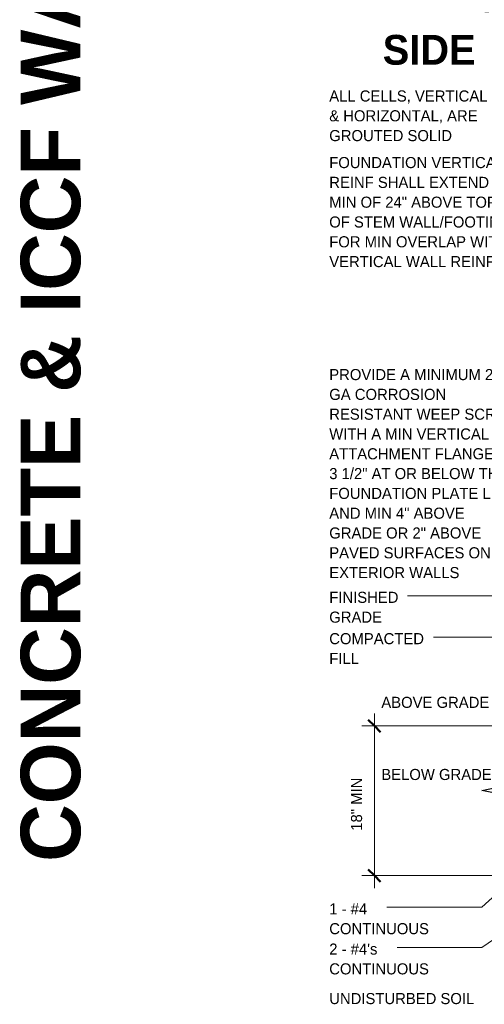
# Model space of a CAD drawing. Header units: inches. Extents: x 179 to 441, y -40 to 170.
# Tile 3 of 9: x 313 to 369, y -32 to 86. Entities that reach past the tile are written whole.
import ezdxf

# ---------------------------------------------------------------- set-up
doc = ezdxf.new("R2010")
doc.units = ezdxf.units.IN
doc.header["$MEASUREMENT"] = 0
doc.layers.add('A-ANNO-DIMS', color=1, linetype='Continuous')
for name, color, linetype, lineweight in [('A-ANNO-DIMS-16', 1, 'Continuous', 9), ('A-ANNO-TEXT', 2, 'Continuous', 9), ('A-DETL-GENF', 3, 'Continuous', 9)]:
    doc.layers.add(name, color=color, linetype=linetype, lineweight=lineweight)
doc.dimstyles.new('Linear_-_3_32__SBT_INCH_INCREM', dxfattribs={"dimscale": 12, "dimtxt": 0.125, "dimasz": 0.18, "dimexe": 0.125, "dimexo": 0.005208, "dimgap": 0.083333, "dimtad": 1, "dimtoh": 1, "dimdec": 0, "dimzin": 1, "dimdsep": 46, "dimlunit": 5, "dimtxsty": 'Standard', "dimtsz": 0.088388, "dimcen": 0.09, "dimdle": 0.125, "dimazin": 0, "dimtfac": 1, "dimtdec": 0, "dimtmove": 0, "dimatfit": 3, "dimfxl": 0, "dimtvp": 1, "dimtolj": 1, "dimtzin": 0, "dimarcsym": 0})

# ---------------------------------------------------------------- blocks, each defined once
blk = doc.blocks.new('Break Line1 - B__SHED ROOF3')
at = {"layer": 'A-DETL-GENF', "lineweight": 30}
for p, q in [((0.5, 2.5), (-0.5, -2.5)), ((1, 0), (0.5, 2.5)), ((-1, 0), (-10.86, 0)), ((-0.5, -2.5), (-1, 0)), ((10.24, 0), (1, 0))]:
    blk.add_line(p, q, dxfattribs=at)
blk = doc.blocks.new('DIMBLOCK7-TYPIC__SHED ROOF0')
at = {"layer": 'A-ANNO-DIMS-16'}
for p, q in [((356.16, -18.5), (356.16, 2.5)), ((385.59, 1), (354.66, 1)), ((356.16, 1), (385.59, 1)), ((381.59, -17), (354.66, -17)), ((356.16, -17), (381.59, -17))]:
    blk.add_line(p, q, dxfattribs=at)
at = {"layer": 'A-ANNO-DIMS-16', "lineweight": 50}
for p, q in [((356.16, 1), (355.41, 1.75)), ((356.16, 1), (356.91, 0.25)), ((356.16, -17), (355.41, -16.25)), ((356.16, -17), (356.91, -17.75))]:
    blk.add_line(p, q, dxfattribs=at)
at = {"layer": 'A-ANNO-DIMS-16', "color": 0, "insert": (353.35, -11.6), "char_height": 1.3341, "width": 8.6286, "attachment_point": 1, "rotation": 90, "line_spacing_factor": 1.070803}
blk.add_mtext('\\fStylus BT|b0|i0|c0|p34|;18" MIN', dxfattribs=at)

msp = doc.modelspace()

# ---------------------------------------------------------------- linework, layer by layer
at = {"layer": 'A-ANNO-TEXT', "color": 7}
for p, q in [((365.26394831, 16.65490184), (360.15787411, 16.65490184)), ((376.79482582, 16.65490184), (365.26394831, 16.65490184)), ((365.26394831, 11.68615184), (363.29287411, 11.68615184)), ((376.79482582, 11.68615184), (365.26394831, 11.68615184)), ((392.00506999, 0.30556395), (369.10108862, -20.81086268)), ((387.79114709, -12.80133113), (369.10108862, -25.64197118)), ((368.84806371, -20.81086268), (357.65287411, -20.81086268)), ((369.10108862, -20.81086268), (368.84806371, -20.81086268)), ((365.26394831, -25.64197118), (358.89787411, -25.64197118)), ((369.10108862, -25.64197118), (365.26394831, -25.64197118))]:
    msp.add_line(p, q, dxfattribs=at)

# ---------------------------------------------------------------- block references
at = {"layer": 'A-DETL-GENF', "rotation": 270.0000000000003}
msp.add_blockref('Break Line1 - B__SHED ROOF3', (371.5928683, -7.25024803), dxfattribs=at)

# ---------------------------------------------------------------- texts
at = {"layer": 'A-ANNO-TEXT', "color": 253, "insert": (313.61620329, -15.33955932), "char_height": 7.1651090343, "width": 203.232, "attachment_point": 1, "rotation": 90, "line_spacing_factor": 1.063354}
msp.add_mtext('\\fStylus BT|b1|i0|c0|p34|;CONCRETE & ICCF WALL & FRAMING', dxfattribs=at)
at = {"layer": 'A-ANNO-TEXT', "color": 7}
for s, insert, char_height, width, attachment_point, line_spacing_factor in [('\\fStylus BT|b1|i0|c0|p34|;EXTERIOR\\PSIDE', (362.75440569, 90.45246693), 3.5825545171, 27.216, 2, 1.063354), ('\\fStylus BT|b0|i0|c0|p34|;ALL CELLS, VERTICAL\\P& HORIZONTAL, ARE\\PGROUTED SOLID', (350.73287411, 77.42433936), 1.3341121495, 22.104, 1, 1.070803), ('\\fStylus BT|b0|i0|c0|p34|;FOUNDATION VERTICAL\\PREINF SHALL EXTEND A\\PMIN OF 24" ABOVE TOP\\POF STEM WALL/FOOTING\\PFOR MIN OVERLAP WITH\\PVERTICAL WALL REINF', (350.73287411, 69.41729138), 1.3341121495, 25.956, 1, 1.070803), ('\\fStylus BT|b0|i0|c0|p34|;PROVIDE A MINIMUM 26\\PGA CORROSION\\PRESISTANT WEEP SCREED\\PWITH A MIN VERTICAL\\PATTACHMENT FLANGE OF\\P3 1/2" AT OR BELOW THE\\PFOUNDATION PLATE LINE\\PAND MIN 4" ABOVE\\PGRADE OR 2" ABOVE\\PPAVED SURFACES ON ALL\\PEXTERIOR WALLS', (350.73287411, 43.92338087), 1.3341121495, 27.576, 1, 1.070803), ('\\fStylus BT|b0|i0|c0|p34|;FINISHED\\PGRADE', (350.73287411, 17.13425208), 1.3341121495, 9.774, 1, 1.070803), ('\\fStylus BT|b0|i0|c0|p34|;COMPACTED\\PFILL', (350.73287411, 12.16550208), 1.3341121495, 13.536, 1, 1.070803), ('\\fStylus BT|b0|i0|c0|p34|;ABOVE GRADE', (356.99852629, 4.50297275), 1.3341121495, 15.48, 1, 1.070803), ('\\fStylus BT|b0|i0|c0|p34|;BELOW GRADE', (356.99852629, -4.16708621), 1.3341121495, 15.48, 1, 1.070803), ('\\fStylus BT|b0|i0|c0|p34|;1 - #4\\PCONTINUOUS', (350.73287411, -20.33151243), 1.3341121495, 14.454, 1, 1.070803), ("\\fStylus BT|b0|i0|c0|p34|;2 - #4's\\PCONTINUOUS", (350.73287411, -25.16262094), 1.3341121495, 14.454, 1, 1.070803), ('\\fStylus BT|b0|i0|c0|p34|;UNDISTURBED SOIL', (350.73287411, -31.11594342), 1.3341121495, 20.898, 1, 1.070803)]:
    msp.add_mtext(s, dxfattribs=dict(at, insert=insert, char_height=char_height, width=width, attachment_point=attachment_point, line_spacing_factor=line_spacing_factor))

# ---------------------------------------------------------------- dimensions: what is measured, and where the dimension line sits
at = {"layer": 'A-ANNO-DIMS', "lineweight": 9}
dim = msp.add_linear_dim(base=(356.15913109, 0.99975197), p1=(382.5928683, -17.00024803), p2=(386.5928683, 0.99975197), angle=90, dimstyle='Linear_-_3_32__SBT_INCH_INCREM', override={"dimpost": '<>MIN'}, dxfattribs=at)
dim.commit()
dim.dimension.update_dxf_attribs({"geometry": 'DIMBLOCK7-TYPIC__SHED ROOF0', "text_midpoint": (354.40913109, -8.00024803)})

doc.saveas('drawing.dxf')
